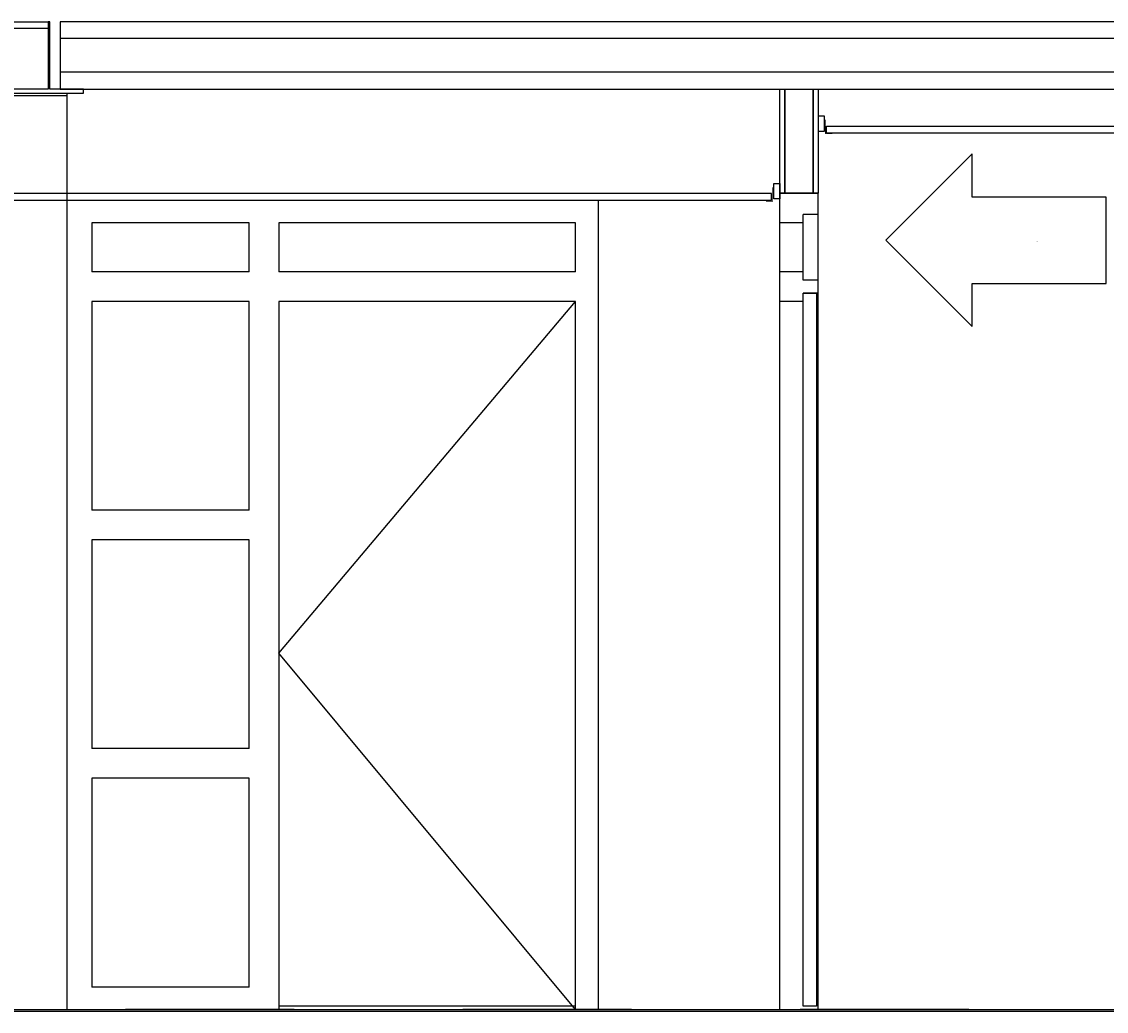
# Model space of a CAD drawing. Extents: x 0 to 140000, y 0 to 84100.
# Tile 62 of 105: x 64380 to 67596, y 8862 to 11797. Entities that reach past the tile are written whole.
import ezdxf
from ezdxf.enums import TextEntityAlignment as Align

# ---------------------------------------------------------------- set-up
doc = ezdxf.new("R2010")
doc.units = 0
doc.header["$LTSCALE"] = 100
doc.header["$MEASUREMENT"] = 0
doc.linetypes.add('B0201', pattern=[50, 31.25, -6.25, 6.25, -6.25])
doc.linetypes.add('DASHDOT', pattern=[1, 0.5, -0.25, 0, -0.25])
doc.layers.get('0').update_dxf_attribs({"linetype": 'CONTINUOUS'})
for name, color, linetype in [('AL$0A---_WIJZIGINGEN', 2, 'CONTINUOUS'), ('AL$7A---_STRAMIEN', 42, 'B0201'), ('AL22XJ9-_GIPSPLAAT', 7, 'CONTINUOUS'), ('AL23----_ARCEER', 3, 'CONTINUOUS'), ('AL23----_VLOEREN', 7, 'CONTINUOUS'), ('AL24G---_PREFABBETON', 2, 'CONTINUOUS'), ('AL28----_KONSTRUKTIE', 3, 'CONTINUOUS'), ('AL28MH--_METAAL', 3, 'CONTINUOUS'), ('AL32----_BINNENKOZ', 7, 'CONTINUOUS'), ('AL43----_VLOERAFW', 1, 'CONTINUOUS'), ('AL45----_PLAFONDAFW', 7, 'CONTINUOUS'), ('AT$0A---_WIJZIGINGEN', 7, 'CONTINUOUS')]:
    doc.layers.add(name, color=color, linetype=linetype)
doc.styles.add('03_AT', font='B-GBP')

# ---------------------------------------------------------------- blocks, each defined once
blk = doc.blocks.new('AS00S005')
at = {"layer": 'AL$0A---_WIJZIGINGEN'}
blk.add_lwpolyline([(0, 0), (-5.12, -5.12), (-5.12, -2.56), (-13.062, -2.56), (-13.062, 2.56), (-5.12, 2.56), (-5.12, 5.12)], close=True, dxfattribs=at)
at = {"layer": 'AT$0A---_WIJZIGINGEN', "color": 3, "style": '03_AT'}
blk.add_attdef('NUMMER', text='', height=3.5, dxfattribs=at).set_placement((-8.982, -0.064), align=Align.MIDDLE)

msp = doc.modelspace()

# ---------------------------------------------------------------- linework, layer by layer
at = {"layer": 'AL$7A---_STRAMIEN', "color": 1, "linetype": 'DASHDOT', "ltscale": 10}
msp.add_line((74189, 8866.7), (47505.6, 8866.7), dxfattribs=at)
at = {"layer": 'AL22XJ9-_GIPSPLAAT', "color": 1}
for p, q in [((65142.8, 9924.2), (66022.8, 10966.7)), ((66022.8, 8866.7), (65142.8, 9924.2))]:
    msp.add_line(p, q, dxfattribs=at)
at = {"layer": 'AL23----_ARCEER', "color": 1}
for p, q in [((71963.8, 11746.7), (64493.8, 11746.7)), ((71963.8, 11646.7), (64493.8, 11646.7))]:
    msp.add_line(p, q, dxfattribs=at)
at = {"layer": 'AL23----_VLOEREN'}
for p, q in [((64493.8, 11796.7), (64493.8, 11596.7)), ((55063.8, 8861.7), (71749.8, 8861.7))]:
    msp.add_line(p, q, dxfattribs=at)
msp.add_lwpolyline([(64493.8, 11596.7), (71963.8, 11596.7), (71963.8, 11796.7), (64493.8, 11796.7)], dxfattribs=at)
at = {"layer": 'AL24G---_PREFABBETON', "color": 1}
for p, q in [((64513.8, 11584.7), (64513.8, 8866.7)), ((64513.8, 11576.7), (64213.8, 11576.7))]:
    msp.add_line(p, q, dxfattribs=at)
at = {"layer": 'AL28----_KONSTRUKTIE'}
msp.add_line((66090, 9478.7), (66090, 9478.7), dxfattribs=at)
at = {"layer": 'AL28MH--_METAAL'}
msp.add_lwpolyline([(64164, 11584.7), (64563.8, 11584.7), (64563.8, 11596.7), (64463.9, 11596.7), (64463.9, 11796.7), (64458.9, 11796.7), (64458.9, 11596.7), (64268.9, 11596.7), (64268.9, 11796.7), (64458.9, 11796.7), (64458.9, 11776.7), (64268.9, 11776.7), (64268.9, 11796.7), (64263.9, 11796.7), (64263.9, 11596.7), (64164, 11596.7)], close=True, dxfattribs=at)
at = {"layer": 'AL32----_BINNENKOZ'}
for p, q in [((66089.8, 11266.7), (66089.8, 8866.7)), ((66628.4, 11287.7), (66742.8, 11287.7)), ((66628.4, 11287.7), (66742.8, 11287.7)), ((66628.4, 11199.7), (66628.4, 11287.7)), ((66742.4, 11287.7), (66628.4, 11287.7)), ((66742.4, 11224.7), (66742.4, 11287.7)), ((64587.8, 11199.7), (64587.8, 11054.7)), ((65054.8, 11199.7), (64587.8, 11199.7)), ((65054.8, 11054.7), (65054.8, 11199.7)), ((65142.8, 11199.7), (65142.8, 11054.7)), ((66022.8, 11199.7), (65142.8, 11199.7)), ((66022.8, 11054.7), (66022.8, 11199.7)), ((66697.4, 11199.7), (66628.4, 11199.7)), ((66742.4, 11224.7), (66697.4, 11224.7)), ((66697.4, 11199.7), (66697.4, 11224.7)), ((65054.8, 11054.7), (64587.8, 11054.7)), ((66022.8, 11054.7), (65142.8, 11054.7)), ((66697.4, 11054.7), (66628.4, 11054.7)), ((66628.4, 10966.7), (66628.4, 11054.7)), ((66697.4, 11029.7), (66697.4, 11054.7)), ((66742.4, 11029.7), (66697.4, 11029.7)), ((66742.4, 10991.7), (66742.4, 11029.7)), ((66742.4, 10991.7), (66697.4, 10991.7)), ((65054.8, 10966.7), (64587.8, 10966.7)), ((64587.8, 10966.7), (64587.8, 10347.7)), ((65054.8, 10347.7), (65054.8, 10966.7)), ((66022.8, 10966.7), (65142.8, 10966.7)), ((65142.8, 10966.7), (65142.8, 8866.7)), ((66022.8, 8866.7), (66022.8, 10966.7)), ((66697.4, 10966.7), (66628.4, 10966.7)), ((65054.8, 10347.7), (64587.8, 10347.7)), ((65054.8, 10259.7), (64587.8, 10259.7)), ((64587.8, 10259.7), (64587.8, 9640.7)), ((65054.8, 9640.7), (65054.8, 10259.7)), ((65054.8, 9640.7), (64587.8, 9640.7)), ((65054.8, 9552.7), (64587.8, 9552.7)), ((64587.8, 9552.7), (64587.8, 8933.7)), ((65054.8, 8933.7), (65054.8, 9552.7)), ((65054.8, 8933.7), (64587.8, 8933.7)), ((66022.8, 8876.7), (65142.8, 8876.7))]:
    msp.add_line(p, q, dxfattribs=at)
at = {"layer": 'AL32----_BINNENKOZ', "color": 1}
for p, q in [((66628.4, 11054.7), (66628.4, 11199.7)), ((66697.4, 11054.7), (66697.4, 11199.7)), ((66742.4, 11029.7), (66742.4, 11224.7)), ((66742.4, 8866.7), (66742.4, 10991.7)), ((66628.4, 8866.7), (66628.4, 10966.7))]:
    msp.add_line(p, q, dxfattribs=at)
at = {"layer": 'AL32----_BINNENKOZ'}
for points in [[(66643.4, 11287.7), (66628.4, 11287.7), (66628.4, 11596.7), (66643.4, 11596.7)], [(66727.4, 11287.7), (66643.4, 11287.7), (66643.4, 11596.7), (66727.4, 11596.7)], [(66742.4, 11287.7), (66727.4, 11287.7), (66727.4, 11596.7), (66742.4, 11596.7)], [(66737.4, 8876.7), (66697.4, 8876.7), (66697.4, 10991.7), (66737.4, 10991.7)]]:
    msp.add_lwpolyline(points, close=True, dxfattribs=at)
at = {"layer": 'AL43----_VLOERAFW', "color": 1, "linetype": 'CONTINUOUS'}
msp.add_line((54863.8, 8866.7), (71749.8, 8866.7), dxfattribs=at)
at = {"layer": 'AL45----_PLAFONDAFW'}
for p, q in [((66767, 11466.7), (66767, 11486.7)), ((66767, 11486.7), (71715.1, 11486.7)), ((66767, 11466.7), (71715, 11466.7)), ((66603.8, 11286.7), (55098.4, 11286.7)), ((66603.8, 11266.7), (55098.4, 11266.7)), ((66603.8, 11266.7), (66603.8, 11286.7))]:
    msp.add_line(p, q, dxfattribs=at)
for points in [[(66742.4, 11471.7), (66760.4, 11471.7), (66760.4, 11516.7), (66742.4, 11516.7)], [(66628.4, 11271.7), (66610.4, 11271.7), (66610.4, 11316.7), (66628.4, 11316.7)]]:
    msp.add_lwpolyline(points, close=True, dxfattribs=at)
at = {"layer": 'AL45----_PLAFONDAFW', "const_width": 2}
for points in [[(66763.7, 11505.8), (66763.7, 11464.2), (66783.7, 11464.2)], [(66607.1, 11305.8), (66607.1, 11264.1), (66587.1, 11264.1)]]:
    msp.add_lwpolyline(points, dxfattribs=at)

# ---------------------------------------------------------------- block references
ref = msp.add_blockref('AS00S005', (66942.6, 11148.3), dxfattribs=dict(xscale=-50, yscale=50, zscale=50))
ref.add_attrib('NUMMER', 'A', dxfattribs={"layer": 'AT$0A---_WIJZIGINGEN', "color": 3, "height": 3.5, "style": '03_AT'}).set_placement((67391.7, 11145.1), align=Align.MIDDLE)

doc.saveas('drawing.dxf')
